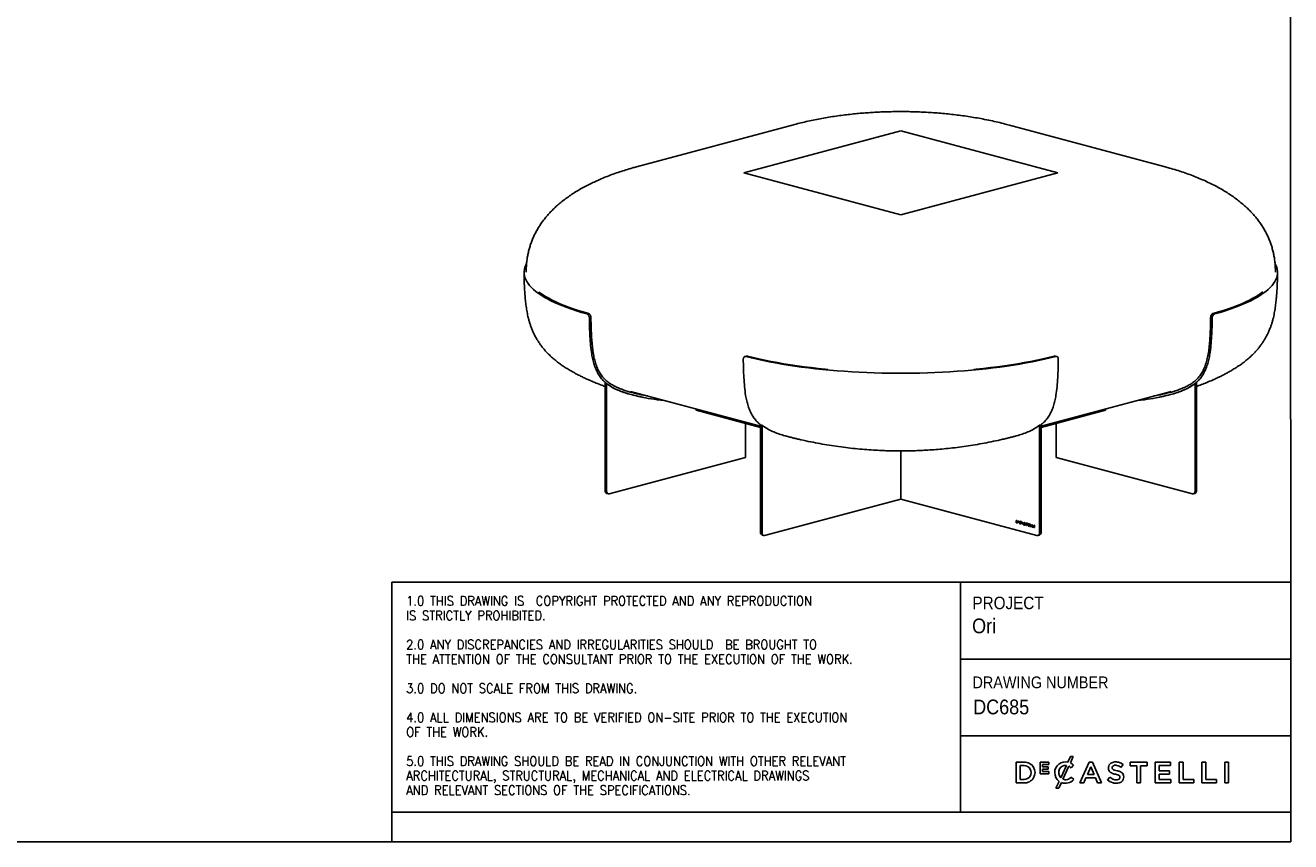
# Model space of a CAD drawing. Header units: millimetres. Extents: x 40 to 3320, y 40 to 2336.
# Tile 2 of 3: x 1603 to 3320, y 40 to 1148. Entities that reach past the tile are written whole.
import ezdxf

# ---------------------------------------------------------------- set-up
doc = ezdxf.new("R2010")
doc.units = ezdxf.units.MM
doc.header["$LTSCALE"] = 8
doc.linetypes.add('SLD-Solido', pattern=[0])
doc.layers.add('NOTE', color=3, linetype='SLD-Solido')
doc.layers.add('SCHIZZI', color=9, linetype='Continuous')
doc.styles.add('SLDTEXTSTYLE0', font='GOTHIC.TTF', dxfattribs={"width": 0.913})
doc.styles.add('SLDTEXTSTYLE1', font='romans__.ttf', dxfattribs={"width": 0.893})

msp = doc.modelspace()

# ---------------------------------------------------------------- linework, layer by layer
for p, q in [((2645.43, 1012.73), (2432.36, 955.64)), ((2645.43, 1012.73), (2432.36, 955.64)), ((2790.91, 1004.44), (2577.84, 947.35)), ((3003.99, 947.35), (2790.91, 1004.44)), ((3149.47, 955.64), (2936.39, 1012.73)), ((3149.47, 955.64), (2936.39, 1012.73)), ((2577.84, 947.35), (2790.91, 890.27)), ((2790.91, 890.27), (3003.99, 947.35)), ((2581.51, 698.89), (2579.38, 698.32)), ((3002.44, 698.32), (3000.32, 698.89)), ((2389.51, 662.14), (2391.63, 661.57)), ((2389.51, 662.14), (2389.51, 516.34)), ((2391.63, 515.77), (2391.63, 661.57)), ((3190.19, 661.57), (3192.31, 662.14)), ((3190.19, 661.57), (3190.19, 515.77)), ((3192.31, 516.34), (3192.31, 662.14)), ((2424.01, 651), (2600.46, 603.72)), ((2424.01, 651), (2600.46, 603.72)), ((2981.36, 603.72), (3157.82, 651)), ((2981.36, 603.72), (3157.82, 651)), ((2513.02, 627.15), (2513.02, 625.56)), ((2513.02, 625.56), (2600.46, 602.14)), ((2981.36, 602.14), (3068.81, 625.56)), ((3068.81, 625.56), (3068.81, 627.15)), ((2579.96, 607.63), (2579.96, 561.41)), ((2600.46, 605.62), (2602.59, 605.05)), ((2600.46, 605.62), (2600.46, 459.82)), ((2602.59, 459.25), (2602.59, 605.05)), ((2979.24, 605.05), (2981.36, 605.62)), ((2979.24, 605.05), (2979.24, 459.25)), ((2981.36, 459.82), (2981.36, 605.62)), ((3001.87, 607.63), (3001.87, 561.41)), ((2790.91, 570.16), (2790.91, 504.89)), ((2395.17, 511.9), (2579.96, 561.41)), ((3186.66, 511.9), (3001.87, 561.41)), ((2391.75, 512.46), (2393.87, 511.89)), ((2606.12, 455.38), (2790.91, 504.89)), ((2975.7, 455.38), (2790.91, 504.89)), ((3187.95, 511.89), (3190.07, 512.46)), ((2948.35, 475.72), (2947.42, 475.97)), ((2947.42, 475.97), (2947.42, 472.69)), ((2947.49, 472.71), (2947.42, 472.69)), ((2947.42, 472.69), (2948.51, 472.4)), ((2947.49, 475.95), (2947.49, 472.71)), ((2947.49, 472.71), (2948.58, 472.42)), ((2947.79, 475.49), (2947.72, 475.48)), ((2947.72, 475.48), (2947.72, 473.03)), ((2948.35, 475.31), (2947.72, 475.48)), ((2947.72, 473.03), (2948.49, 472.82)), ((2948.42, 475.33), (2947.79, 475.49)), ((2948.42, 475.33), (2948.35, 475.31)), ((2948.58, 472.42), (2948.51, 472.4)), ((2948.77, 472.83), (2948.84, 472.85)), ((2949.33, 473.29), (2949.26, 473.27)), ((2951.27, 474.94), (2950.29, 475.2)), ((2950.29, 475.2), (2950.29, 473.36)), ((2950.36, 473.38), (2950.29, 473.36)), ((2950.29, 473.36), (2951.27, 473.1)), ((2950.36, 475.18), (2950.36, 473.38)), ((2950.36, 473.38), (2951.27, 473.14)), ((2950.55, 474.92), (2950.48, 474.9)), ((2950.48, 474.36), (2950.48, 474.9)), ((2950.48, 474.9), (2951.27, 474.69)), ((2951.27, 474.15), (2950.48, 474.36)), ((2950.55, 474.13), (2950.48, 474.11)), ((2950.48, 473.56), (2950.48, 474.11)), ((2950.48, 474.11), (2951.27, 473.9)), ((2951.27, 473.35), (2950.48, 473.56)), ((2950.55, 474.92), (2951.27, 474.73)), ((2950.55, 474.13), (2951.27, 473.94)), ((2951.27, 474.69), (2951.27, 474.94)), ((2951.27, 473.9), (2951.27, 474.15)), ((2951.27, 473.1), (2951.27, 473.35)), ((2952.06, 472.84), (2951.99, 472.82)), ((2952.52, 471.58), (2952.22, 470.74)), ((2952.29, 470.76), (2952.22, 470.74)), ((2952.22, 470.74), (2952.55, 470.65)), ((2952.59, 471.6), (2952.29, 470.76)), ((2952.29, 470.76), (2952.56, 470.68)), ((2952.59, 471.6), (2952.52, 471.58)), ((2952.55, 470.65), (2952.79, 471.33)), ((2952.65, 471.93), (2953.39, 473.99)), ((2952.72, 471.95), (2952.65, 471.93)), ((2952.72, 471.95), (2953.46, 474.01)), ((2952.86, 471.35), (2952.79, 471.33)), ((2952.92, 474.1), (2952.85, 474.08)), ((2952.92, 471.67), (2953.67, 473.75)), ((2953.1, 471.21), (2953.03, 471.2)), ((2953.46, 474.01), (2953.39, 473.99)), ((2953.77, 475.03), (2953.52, 474.34)), ((2953.59, 474.36), (2953.52, 474.34)), ((2953.52, 471.54), (2953.59, 471.56)), ((2953.83, 475.02), (2953.59, 474.36)), ((2953.74, 473.77), (2953.67, 473.75)), ((2954.1, 474.94), (2953.77, 475.03)), ((2953.8, 474.1), (2954.1, 474.94)), ((2953.85, 473.51), (2954.04, 473.77)), ((2954.05, 471.4), (2953.85, 471.77)), ((2956.04, 473.72), (2954.95, 470.68)), ((2955.02, 470.7), (2954.95, 470.68)), ((2954.95, 470.68), (2955.28, 470.59)), ((2956.09, 473.7), (2955.02, 470.7)), ((2955.02, 470.7), (2955.3, 470.63)), ((2955.28, 470.59), (2955.62, 471.55)), ((2955.7, 471.56), (2955.62, 471.55)), ((2955.62, 471.55), (2956.77, 471.24)), ((2955.7, 471.56), (2956.85, 471.26)), ((2956.2, 473.16), (2955.76, 471.92)), ((2955.76, 471.92), (2956.64, 471.69)), ((2956.37, 473.63), (2956.04, 473.72)), ((2956.27, 473.18), (2956.2, 473.16)), ((2956.64, 471.69), (2956.2, 473.16)), ((2956.71, 471.71), (2956.27, 473.18)), ((2957.45, 470.01), (2956.37, 473.63)), ((2956.71, 471.71), (2956.64, 471.69)), ((2956.85, 471.26), (2956.77, 471.24)), ((2956.77, 471.24), (2957.11, 470.1)), ((2956.85, 471.26), (2957.18, 470.12)), ((2957.18, 470.12), (2957.11, 470.1)), ((2957.11, 470.1), (2957.45, 470.01)), ((2957.18, 470.12), (2957.43, 470.05)), ((2958.42, 470.65), (2958.12, 470.73)), ((2958.46, 469.96), (2958.39, 469.94)), ((2958.9, 472.57), (2958.83, 472.55)), ((2959.44, 469.89), (2959.51, 469.91)), ((2959.57, 472.32), (2959.5, 472.3)), ((2959.66, 470.73), (2959.59, 470.71)), ((2959.67, 469.97), (2959.6, 469.96)), ((2959.74, 471.86), (2959.67, 471.84)), ((2959.67, 471.84), (2959.97, 471.76)), ((2959.74, 471.86), (2959.97, 471.8)), ((2959.82, 470.45), (2959.75, 470.43)), ((2962.78, 471.86), (2960.81, 472.39)), ((2960.81, 472.39), (2960.81, 471.98)), ((2960.88, 472), (2960.81, 471.98)), ((2960.81, 471.98), (2961.6, 471.77)), ((2960.88, 472.37), (2960.88, 472)), ((2960.88, 472), (2961.67, 471.79)), ((2961.67, 471.79), (2961.6, 471.77)), ((2961.6, 471.77), (2961.6, 468.89)), ((2961.67, 468.91), (2961.6, 468.89)), ((2961.6, 468.89), (2961.99, 468.79)), ((2961.67, 471.79), (2961.67, 468.91)), ((2961.67, 468.91), (2961.99, 468.83)), ((2962.06, 471.68), (2961.99, 471.66)), ((2961.99, 468.79), (2961.99, 471.66)), ((2961.99, 471.66), (2962.78, 471.45)), ((2962.06, 471.68), (2962.78, 471.49)), ((2962.78, 471.45), (2962.78, 471.86)), ((2965.51, 471.12), (2963.74, 471.59)), ((2963.74, 471.59), (2963.74, 468.32)), ((2963.81, 468.34), (2963.74, 468.32)), ((2963.74, 468.32), (2965.51, 467.85)), ((2963.81, 471.57), (2963.81, 468.34)), ((2963.81, 468.34), (2965.51, 467.88)), ((2964.12, 471.12), (2964.05, 471.1)), ((2964.05, 470.08), (2964.05, 471.1)), ((2964.05, 471.1), (2965.51, 470.7)), ((2965.51, 469.69), (2964.05, 470.08)), ((2964.12, 469.69), (2964.05, 469.67)), ((2964.05, 468.65), (2964.05, 469.67)), ((2964.05, 469.67), (2965.51, 469.28)), ((2965.51, 468.26), (2964.05, 468.65)), ((2964.12, 471.12), (2965.51, 470.74)), ((2964.12, 469.69), (2965.51, 469.31)), ((2965.51, 470.7), (2965.51, 471.12)), ((2965.51, 469.28), (2965.51, 469.69)), ((2965.51, 467.85), (2965.51, 468.26)), ((2966.58, 470.85), (2966.58, 467.56)), ((2966.88, 470.77), (2966.58, 470.85)), ((2966.65, 467.58), (2966.58, 467.56)), ((2966.58, 467.56), (2968.26, 467.11)), ((2966.65, 470.83), (2966.65, 467.58)), ((2966.65, 467.58), (2968.26, 467.15)), ((2966.88, 467.89), (2966.88, 470.77)), ((2968.26, 467.52), (2966.88, 467.89)), ((2968.26, 467.11), (2968.26, 467.52)), ((2969.19, 470.15), (2969.19, 466.86)), ((2969.5, 470.07), (2969.19, 470.15)), ((2969.26, 466.88), (2969.19, 466.86)), ((2969.19, 466.86), (2970.87, 466.41)), ((2969.26, 470.13), (2969.26, 466.88)), ((2969.26, 466.88), (2970.87, 466.45)), ((2969.5, 467.19), (2969.5, 470.07)), ((2970.87, 466.82), (2969.5, 467.19)), ((2970.87, 466.41), (2970.87, 466.82)), ((2971.86, 469.45), (2971.86, 466.14)), ((2972.17, 469.36), (2971.86, 469.45)), ((2971.93, 466.16), (2971.86, 466.14)), ((2971.86, 466.14), (2972.17, 466.06)), ((2971.93, 469.43), (2971.93, 466.16)), ((2971.93, 466.16), (2972.17, 466.1)), ((2972.17, 466.06), (2972.17, 469.36)), ((2602.71, 455.94), (2604.83, 455.37)), ((2977, 455.37), (2979.12, 455.94))]:
    msp.add_line(p, q)
at = {"flags": 128}
for points in [[(2282.96, 824.25), (2281.91, 822.14), (2280.85, 819.38), (2280.14, 816.62), (2279.79, 813.86), (2279.79, 811.09), (2280.14, 808.32), (2280.85, 805.56), (2281.91, 802.81), (2283.31, 800.07), (2285.07, 797.34), (2287.17, 794.63), (2289.62, 791.94), (2292.41, 789.28), (2295.54, 786.64), (2299, 784.03), (2302.79, 781.46), (2306.91, 778.92), (2311.35, 776.42), (2316.11, 773.96), (2321.17, 771.55), (2326.54, 769.18), (2332.21, 766.87), (2338.17, 764.61), (2344.42, 762.41), (2350.94, 760.26), (2357.74, 758.17), (2364.79, 756.15)], [(3217.03, 756.15), (3224.09, 758.17), (3230.88, 760.26), (3237.4, 762.41), (3243.65, 764.61), (3249.61, 766.87), (3255.28, 769.18), (3260.65, 771.55), (3265.72, 773.96), (3270.47, 776.42), (3274.91, 778.92), (3279.03, 781.46), (3282.82, 784.03), (3286.29, 786.64), (3289.41, 789.28), (3292.2, 791.94), (3294.65, 794.63), (3296.75, 797.34), (3298.51, 800.07), (3299.92, 802.81), (3300.98, 805.56), (3301.68, 808.32), (3302.03, 811.09), (3302.03, 813.86), (3301.68, 816.62), (3300.98, 819.38), (3299.92, 822.14), (3298.93, 824.13)], [(2299.63, 785.92), (2300.83, 785.02), (2304.59, 782.4), (2308.68, 779.82), (2313.1, 777.29), (2317.85, 774.79), (2322.93, 772.34), (2328.32, 769.94), (2334.02, 767.59), (2340.02, 765.3), (2346.32, 763.06), (2352.91, 760.88), (2359.78, 758.77), (2366.91, 756.72)], [(3214.91, 756.72), (3222.05, 758.77), (3228.92, 760.88), (3235.5, 763.06), (3241.8, 765.3), (3247.81, 767.59), (3253.51, 769.94), (3258.9, 772.34), (3263.97, 774.79), (3268.73, 777.29), (3273.15, 779.82), (3277.24, 782.4), (3280.99, 785.02), (3282.19, 785.92)], [(2580.7, 698.31), (2588.24, 696.42), (2596.02, 694.6), (2604.04, 692.85), (2612.26, 691.18), (2620.7, 689.58), (2629.34, 688.06), (2638.16, 686.62), (2647.16, 685.27), (2656.34, 683.99), (2665.66, 682.8), (2675.14, 681.7), (2684.75, 680.68), (2694.48, 679.76), (2704.33, 678.92), (2714.27, 678.17), (2724.31, 677.52), (2734.42, 676.95), (2744.6, 676.48), (2754.84, 676.1), (2765.12, 675.82), (2775.42, 675.63), (2785.75, 675.54), (2796.08, 675.54), (2806.4, 675.63), (2816.71, 675.82), (2826.99, 676.1), (2837.22, 676.48), (2847.4, 676.95), (2857.51, 677.52), (2867.55, 678.17), (2877.5, 678.92), (2887.34, 679.76), (2897.08, 680.68), (2906.69, 681.7), (2916.16, 682.8), (2925.49, 683.99), (2934.66, 685.27), (2943.66, 686.62), (2952.49, 688.06), (2961.12, 689.58), (2969.56, 691.18), (2977.79, 692.85), (2985.8, 694.6), (2993.58, 696.42), (3001.13, 698.31)], [(2582.82, 698.88), (2590.46, 696.97), (2598.35, 695.13), (2606.47, 693.36), (2614.82, 691.67), (2623.38, 690.07), (2632.15, 688.54), (2641.11, 687.09), (2650.26, 685.73), (2659.57, 684.46), (2669.05, 683.28), (2678.68, 682.18), (2688.44, 681.17), (2691.8, 680.85)], [(2890.02, 680.85), (2893.39, 681.17), (2903.15, 682.18), (2912.77, 683.28), (2922.25, 684.46), (2931.57, 685.73), (2940.71, 687.09), (2949.67, 688.54), (2958.44, 690.07), (2967, 691.67), (2975.35, 693.36), (2983.48, 695.13), (2991.36, 696.97), (2999.01, 698.88)], [(2391.63, 515.77), (2391.7, 514.85), (2391.9, 514), (2392.23, 513.25), (2392.67, 512.64), (2393.2, 512.19), (2393.82, 511.91), (2394.48, 511.81), (2395.17, 511.9)], [(3186.66, 511.9), (3187.35, 511.81), (3188.01, 511.91), (3188.62, 512.19), (3189.16, 512.64), (3189.6, 513.25), (3189.92, 514), (3190.12, 514.85), (3190.19, 515.77)], [(2958.76, 472.97), (2958.75, 472.97), (2958.62, 472.91)], [(2959.67, 469.97), (2959.55, 469.92), (2959.51, 469.91)], [(2602.59, 459.25), (2602.65, 458.33), (2602.86, 457.48), (2603.18, 456.74), (2603.62, 456.13), (2604.16, 455.67), (2604.77, 455.39), (2605.43, 455.29), (2606.12, 455.38)], [(2975.7, 455.38), (2976.39, 455.29), (2977.06, 455.39), (2977.67, 455.67), (2978.2, 456.13), (2978.64, 456.74), (2978.97, 457.48), (2979.17, 458.33), (2979.24, 459.25)]]:
    msp.add_lwpolyline(points, dxfattribs=at)
for centre, radius, start, end in [((2393.23, 515.9), 3.75, 173.27091, 246.73058), ((3188.82, 515.77), 3.54, 290.74816, 9.25035), ((2947.42, 472.64), 3.21, 70.60362, 73.20719), ((2947.49, 472.48), 2.96, 70.60362, 73.20719), ((2947.56, 472.5), 2.96, 70.60362, 73.20719), ((2948, 474.07), 1.29, 26.98651, 68.28003), ((2947.86, 474.1), 1.7, 26.82316, 68.0675), ((2948.58, 473.54), 0.728, 262.3301, 337.85776), ((2948.64, 473.34), 0.952, 262.3301, 337.85776), ((2948.07, 474.09), 1.29, 26.98651, 68.28003), ((2948.73, 473.29), 0.885, 260.50732, 282.38732), ((2948.61, 473.6), 0.782, 287.00554, 336.34044), ((2947.71, 473.84), 1.65, 339.69412, 29.79284), ((2947.78, 473.86), 1.65, 339.69412, 29.79284), ((2947.46, 473.77), 2.2, 339.13721, 29.84225), ((2953.38, 473.21), 1.45, 117.28806, 195.60161), ((2954.3, 473.07), 2.32, 186.25686, 220.02309), ((2953.45, 473.23), 1.45, 117.28806, 195.60161), ((2954.37, 473.09), 2.32, 186.25686, 220.02309), ((2953.34, 473.11), 1.09, 117.43134, 195.57252), ((2954.03, 473), 1.75, 186.00701, 217.82793), ((2952.96, 473.57), 0.951, 53.7224, 104.3898), ((2953.51, 472.33), 1.23, 234.30912, 246.82097), ((2953.01, 473.41), 0.695, 56.94253, 104.76223), ((2953.58, 472.35), 1.23, 234.30912, 246.82097), ((2953.08, 473.43), 0.695, 56.94253, 104.76223), ((2953.41, 472.42), 0.897, 236.54823, 246.90405), ((2953.41, 471.93), 0.826, 242.39241, 320.59042), ((2953.35, 472.14), 0.615, 241.55725, 323.6522), ((2953.49, 471.99), 0.866, 243.16528, 281.48586), ((2953.42, 472.15), 0.616, 285.63453, 316.96359), ((2952.51, 472.75), 1.54, 29.5913, 40.811), ((2952.59, 472.77), 1.52, 31.34566, 40.83787), ((2952.33, 472.74), 2, 30.85995, 42.63902), ((2959.42, 470.73), 1.3, 179.95046, 217.36626), ((2959.49, 470.75), 1.3, 181.62587, 217.35899), ((2959.27, 472.15), 1.03, 134.42565, 231.79785), ((2959.34, 472.17), 1.03, 134.42565, 231.79785), ((2959.29, 470.55), 1.09, 214.26847, 296.90641), ((2959.14, 470.65), 0.72, 180.18089, 214.55728), ((2959.4, 470.63), 1.16, 215.57111, 278.94535), ((2959.08, 472.11), 0.532, 133.92207, 231.91822), ((2958.93, 472.08), 0.898, 36.52609, 115.3397), ((2959.25, 470.72), 0.846, 214.60497, 294.70654), ((2960.48, 473.55), 2.88, 230.16442, 241.53869), ((2960.55, 473.57), 2.88, 230.16442, 241.53869), ((2958.98, 471.91), 0.643, 36.52609, 115.3397), ((2960.37, 473.64), 2.53, 230.22568, 241.54239), ((2959.02, 471.88), 0.701, 38.88699, 99.9299), ((2957.15, 467.46), 4.06, 53.02084, 61.19572), ((2957.66, 468.58), 3.2, 50.78898, 62.00409), ((2957.22, 467.48), 4.06, 53.02084, 61.19572), ((2958.81, 471.79), 0.855, 3.64335, 36.58904), ((2958.88, 471.81), 0.855, 3.64335, 36.58904), ((2959.27, 470.34), 0.488, 10.37823, 48.83895), ((2959.23, 470.33), 0.525, 314.33791, 10.80723), ((2958.54, 471.71), 1.44, 1.96176, 38.84853), ((2959.34, 470.36), 0.488, 10.37823, 48.83895), ((2959.3, 470.35), 0.525, 314.33791, 10.80723), ((2959.07, 470.3), 0.982, 6.87812, 51.55085), ((2959.14, 470.24), 0.926, 314.33791, 10.80723), ((2604.19, 459.38), 3.75, 173.27091, 246.73058), ((2977.86, 459.25), 3.54, 290.74816, 9.25035)]:
    msp.add_arc(centre, radius, start, end)
for points, knots in [([(2790.91, 1030.57), (2787.25, 1030.56), (2782.06, 1030.53), (2774.35, 1030.37), (2767.68, 1030.17), (2759.72, 1029.83), (2751.34, 1029.37), (2742.56, 1028.76), (2733.5, 1028.01), (2724.24, 1027.09), (2714.84, 1026.01), (2705.36, 1024.76), (2695.83, 1023.35), (2686.29, 1021.75), (2676.78, 1019.98), (2667.31, 1018.04), (2657.96, 1015.91), (2650.67, 1014.14), (2646.55, 1013.01), (2645.44, 1012.71)], [0, 0, 0, 0, 0.0736459, 0.1042055, 0.1548895, 0.2077024, 0.2644895, 0.323864, 0.3852469, 0.4481669, 0.5122757, 0.5773023, 0.6430295, 0.7092768, 0.775889, 0.8427285, 0.9096979, 0.9756593, 1, 1, 1, 1]), ([(2790.91, 1030.57), (2787.25, 1030.56), (2782.06, 1030.53), (2774.35, 1030.37), (2767.68, 1030.17), (2759.72, 1029.83), (2751.34, 1029.37), (2742.56, 1028.76), (2733.5, 1028.01), (2724.24, 1027.09), (2714.84, 1026.01), (2705.36, 1024.76), (2695.83, 1023.35), (2686.29, 1021.75), (2676.78, 1019.98), (2667.31, 1018.04), (2657.96, 1015.91), (2650.67, 1014.14), (2646.55, 1013.01), (2645.44, 1012.71)], [0, 0, 0, 0, 0.0736459, 0.1042055, 0.1548895, 0.2077024, 0.2644895, 0.323864, 0.3852469, 0.4481669, 0.5122757, 0.5773023, 0.6430295, 0.7092768, 0.775889, 0.8427285, 0.9096979, 0.9756593, 1, 1, 1, 1]), ([(2936.38, 1012.7), (2935.17, 1013.04), (2930.69, 1014.26), (2922.76, 1016.18), (2912.49, 1018.48), (2902.29, 1020.52), (2892.22, 1022.33), (2882.42, 1023.9), (2872.53, 1025.3), (2862.57, 1026.54), (2852.58, 1027.61), (2842.61, 1028.51), (2832.75, 1029.23), (2823.27, 1029.78), (2814.82, 1030.15), (2807.43, 1030.37), (2799.69, 1030.54), (2794.21, 1030.56), (2790.91, 1030.57)], [0, 0, 0, 0, 0.0266371, 0.0981988, 0.1707299, 0.245873, 0.313534, 0.381425, 0.4494584, 0.5175362, 0.5855167, 0.6531642, 0.7200198, 0.7849905, 0.8444889, 0.8901115, 0.9336747, 1, 1, 1, 1]), ([(2936.38, 1012.7), (2935.17, 1013.04), (2930.69, 1014.26), (2922.76, 1016.18), (2912.49, 1018.48), (2902.29, 1020.52), (2892.22, 1022.33), (2882.42, 1023.9), (2872.53, 1025.3), (2862.57, 1026.54), (2852.58, 1027.61), (2842.61, 1028.51), (2832.75, 1029.23), (2823.27, 1029.78), (2814.82, 1030.15), (2807.43, 1030.37), (2799.69, 1030.54), (2794.21, 1030.56), (2790.91, 1030.57)], [0, 0, 0, 0, 0.0266371, 0.0981988, 0.1707299, 0.245873, 0.313534, 0.381425, 0.4494584, 0.5175362, 0.5855167, 0.6531642, 0.7200198, 0.7849905, 0.8444889, 0.8901115, 0.9336747, 1, 1, 1, 1]), ([(2432.37, 955.62), (2430.49, 955.12), (2425.63, 953.82), (2417.94, 951.53), (2409.28, 948.77), (2400.8, 945.83), (2392.51, 942.71), (2384.43, 939.42), (2376.59, 935.96), (2368.99, 932.33), (2361.66, 928.54), (2354.63, 924.59), (2347.89, 920.5), (2341.48, 916.26), (2335.4, 911.9), (2329.66, 907.41), (2324.27, 902.8), (2319.23, 898.1), (2314.54, 893.29), (2310.19, 888.4), (2306.19, 883.42), (2302.53, 878.37), (2299.2, 873.24), (2296.19, 868.04), (2293.51, 862.77), (2291.13, 857.43), (2289.05, 852.03), (2287.27, 846.56), (2285.77, 841.02), (2284.56, 835.4), (2283.63, 829.71), (2282.97, 823.94), (2282.57, 818.19), (2282.53, 814.34), (2282.5, 812.47)], [0, 0, 0, 0, 0.0243843, 0.063195, 0.1018887, 0.1404238, 0.1787511, 0.2168134, 0.2545475, 0.2918854, 0.328757, 0.3650929, 0.4008271, 0.4359002, 0.4702615, 0.5038717, 0.5367034, 0.5687424, 0.5999873, 0.6304492, 0.6601508, 0.6891252, 0.7174147, 0.7450694, 0.7721465, 0.7987086, 0.824823, 0.8505611, 0.8759973, 0.9012087, 0.9262745, 0.9512758, 0.9762949, 1, 1, 1, 1]), ([(2432.37, 955.62), (2430.49, 955.12), (2425.63, 953.82), (2417.94, 951.53), (2409.28, 948.77), (2400.8, 945.83), (2392.51, 942.71), (2384.43, 939.42), (2376.59, 935.96), (2368.99, 932.33), (2361.66, 928.54), (2354.63, 924.59), (2347.89, 920.5), (2341.48, 916.26), (2335.4, 911.9), (2329.66, 907.41), (2324.27, 902.8), (2319.23, 898.1), (2314.54, 893.29), (2310.19, 888.4), (2306.19, 883.42), (2302.53, 878.37), (2299.2, 873.24), (2296.19, 868.04), (2293.51, 862.77), (2291.13, 857.43), (2289.05, 852.03), (2287.27, 846.56), (2285.77, 841.02), (2284.56, 835.4), (2283.63, 829.71), (2282.97, 823.94), (2282.57, 818.19), (2282.53, 814.34), (2282.5, 812.47)], [0, 0, 0, 0, 0.0243843, 0.063195, 0.1018887, 0.1404238, 0.1787511, 0.2168134, 0.2545475, 0.2918854, 0.328757, 0.3650929, 0.4008271, 0.4359002, 0.4702615, 0.5038717, 0.5367034, 0.5687424, 0.5999873, 0.6304492, 0.6601508, 0.6891252, 0.7174147, 0.7450694, 0.7721465, 0.7987086, 0.824823, 0.8505611, 0.8759973, 0.9012087, 0.9262745, 0.9512758, 0.9762949, 1, 1, 1, 1]), ([(3299.32, 812.47), (3299.31, 813.71), (3299.28, 816.92), (3299.01, 822.04), (3298.45, 827.81), (3297.61, 833.49), (3296.5, 839.09), (3295.12, 844.6), (3293.46, 850.04), (3291.51, 855.41), (3289.28, 860.7), (3286.75, 865.93), (3283.91, 871.08), (3280.76, 876.17), (3277.29, 881.19), (3273.49, 886.15), (3269.35, 891.03), (3264.86, 895.83), (3260.02, 900.55), (3254.82, 905.19), (3249.25, 909.73), (3243.31, 914.18), (3237, 918.51), (3230.33, 922.73), (3223.3, 926.82), (3215.91, 930.78), (3208.19, 934.59), (3200.13, 938.24), (3191.77, 941.74), (3183.1, 945.07), (3174.16, 948.23), (3164.95, 951.21), (3156.71, 953.68), (3151.48, 955.08), (3149.45, 955.62)], [0, 0, 0, 0, 0.0156339, 0.0405735, 0.0654356, 0.090318, 0.1152794, 0.1403964, 0.1657482, 0.1914121, 0.2174632, 0.2439743, 0.2710151, 0.298652, 0.3269474, 0.3559587, 0.3857379, 0.4163298, 0.4477718, 0.4800921, 0.5133087, 0.5474286, 0.5824464, 0.6183449, 0.6550944, 0.6926542, 0.7309742, 0.7699978, 0.809665, 0.8499168, 0.8906993, 0.9319688, 0.9736957, 1, 1, 1, 1]), ([(3299.32, 812.47), (3299.31, 813.71), (3299.28, 816.92), (3299.01, 822.04), (3298.45, 827.81), (3297.61, 833.49), (3296.5, 839.09), (3295.12, 844.6), (3293.46, 850.04), (3291.51, 855.41), (3289.28, 860.7), (3286.75, 865.93), (3283.91, 871.08), (3280.76, 876.17), (3277.29, 881.19), (3273.49, 886.15), (3269.35, 891.03), (3264.86, 895.83), (3260.02, 900.55), (3254.82, 905.19), (3249.25, 909.73), (3243.31, 914.18), (3237, 918.51), (3230.33, 922.73), (3223.3, 926.82), (3215.91, 930.78), (3208.19, 934.59), (3200.13, 938.24), (3191.77, 941.74), (3183.1, 945.07), (3174.16, 948.23), (3164.95, 951.21), (3156.71, 953.68), (3151.48, 955.08), (3149.45, 955.62)], [0, 0, 0, 0, 0.0156339, 0.0405735, 0.0654356, 0.090318, 0.1152794, 0.1403964, 0.1657482, 0.1914121, 0.2174632, 0.2439743, 0.2710151, 0.298652, 0.3269474, 0.3559587, 0.3857379, 0.4163298, 0.4477718, 0.4800921, 0.5133087, 0.5474286, 0.5824464, 0.6183449, 0.6550944, 0.6926542, 0.7309742, 0.7699978, 0.809665, 0.8499168, 0.8906993, 0.9319688, 0.9736957, 1, 1, 1, 1]), ([(2279.75, 812.47), (2279.76, 810.28), (2279.78, 805.09), (2279.99, 797.03), (2280.4, 788.47), (2280.98, 780.35), (2281.62, 773.73), (2282.24, 768.45), (2282.78, 764.42), (2283.4, 760.42), (2284.13, 756.41), (2284.98, 752.35), (2285.99, 748.24), (2287.17, 744.09), (2288.54, 739.9), (2290.15, 735.62), (2292.12, 731.03), (2294.47, 726.26), (2297.05, 721.67), (2299.81, 717.29), (2302.74, 713.11), (2305.97, 708.98), (2309.41, 705), (2313.03, 701.22), (2317.07, 697.4), (2321.5, 693.58), (2326.34, 689.78), (2331.42, 686.14), (2336.66, 682.68), (2341.99, 679.43), (2347.31, 676.4), (2352.51, 673.63), (2357.52, 671.11), (2362.5, 668.73), (2368.42, 666.04), (2375.43, 663.05), (2382.78, 660.12), (2387.51, 658.4), (2389.51, 657.67)], [0, 0, 0, 0, 0.0272635, 0.0645781, 0.0999637, 0.1335196, 0.1653528, 0.1824181, 0.1992602, 0.2160356, 0.2334266, 0.2515296, 0.2704457, 0.2902787, 0.311134, 0.3329813, 0.3570559, 0.3846163, 0.4122041, 0.4370059, 0.4648545, 0.4932926, 0.5225946, 0.553018, 0.5840805, 0.6181517, 0.6525467, 0.6869102, 0.7207209, 0.7535314, 0.784883, 0.8143265, 0.8414489, 0.8660747, 0.8919042, 0.9322323, 0.9714226, 1, 1, 1, 1]), ([(3192.31, 657.67), (3192.71, 657.81), (3195.57, 658.82), (3200.85, 660.84), (3208.23, 663.81), (3215.05, 666.77), (3220.91, 669.47), (3225.86, 671.88), (3230.53, 674.27), (3235.43, 676.91), (3240.46, 679.8), (3245.55, 682.93), (3250.6, 686.28), (3255.55, 689.83), (3260.31, 693.57), (3264.84, 697.47), (3268.87, 701.3), (3272.43, 705.03), (3275.62, 708.7), (3278.61, 712.48), (3281.4, 716.38), (3284.03, 720.44), (3286.5, 724.69), (3288.81, 729.15), (3290.95, 733.84), (3292.73, 738.35), (3294.21, 742.67), (3295.42, 746.72), (3296.48, 750.81), (3297.38, 754.85), (3298.15, 758.85), (3298.8, 762.79), (3299.36, 766.68), (3299.84, 770.52), (3300.3, 774.77), (3300.85, 780.46), (3301.38, 787.72), (3301.81, 796.25), (3302.04, 804.54), (3302.07, 809.99), (3302.08, 812.47)], [0, 0, 0, 0, 0.00562009, 0.040554, 0.07687339, 0.11442792, 0.14373474, 0.16688895, 0.19251043, 0.22039195, 0.25023453, 0.28167509, 0.31432308, 0.3477852, 0.38168129, 0.41565443, 0.44928166, 0.47741709, 0.50492188, 0.53089995, 0.55630456, 0.58138174, 0.60636712, 0.63146489, 0.65679244, 0.68247498, 0.70242822, 0.7223881, 0.74143014, 0.75966055, 0.77717498, 0.79406877, 0.81043603, 0.82636914, 0.84204354, 0.86334463, 0.8971254, 0.93221454, 0.96910782, 1, 1, 1, 1]), ([(2368.32, 750.39), (2368.31, 750.7), (2368.29, 751.02), (2368.22, 751.5), (2368.19, 751.66), (2368.12, 751.98), (2368.08, 752.14), (2367.95, 752.61), (2367.84, 752.92), (2367.58, 753.51), (2367.43, 753.8), (2367.1, 754.33), (2366.93, 754.58), (2366.54, 755.03), (2366.34, 755.24), (2365.92, 755.59), (2365.7, 755.75), (2365.25, 756), (2365.02, 756.09), (2364.79, 756.15)], [0, 0, 0, 0, 0.125, 0.125, 0.1875, 0.1875, 0.25, 0.25, 0.375, 0.375, 0.5, 0.5, 0.625, 0.625, 0.75, 0.75, 0.875, 0.875, 1, 1, 1, 1]), ([(2366.91, 756.72), (2367.14, 756.66), (2367.37, 756.56), (2367.7, 756.38), (2367.81, 756.31), (2368.03, 756.16), (2368.14, 756.08), (2368.46, 755.81), (2368.66, 755.61), (2369.04, 755.15), (2369.22, 754.9), (2369.55, 754.37), (2369.7, 754.09), (2369.96, 753.49), (2370.07, 753.18), (2370.25, 752.56), (2370.32, 752.24), (2370.41, 751.59), (2370.44, 751.27), (2370.44, 750.95)], [0, 0, 0, 0, 0.125, 0.125, 0.1875, 0.1875, 0.25, 0.25, 0.375, 0.375, 0.5, 0.5, 0.625, 0.625, 0.75, 0.75, 0.875, 0.875, 1, 1, 1, 1]), ([(3211.39, 750.95), (3211.43, 751.5), (3211.52, 752.61), (3212.13, 754.21), (3213.02, 755.54), (3214.01, 756.39), (3214.65, 756.63), (3214.91, 756.72)], [0, 0, 0, 0, 0.2146776, 0.429356, 0.6440159, 0.8586621, 1, 1, 1, 1]), ([(3217.03, 756.15), (3216.64, 755.99), (3215.86, 755.67), (3214.81, 754.55), (3214.01, 753.12), (3213.58, 751.65), (3213.53, 750.74), (3213.51, 750.39)], [0, 0, 0, 0, 0.2146776, 0.4293564, 0.6440095, 0.8586584, 1, 1, 1, 1]), ([(2368.32, 750.39), (2368.37, 746.26), (2368.49, 737.97), (2369.05, 725.61), (2369.95, 713.36), (2371.19, 702.83), (2372.86, 694.15), (2374.76, 687.21), (2377.2, 680.7), (2380.18, 674.72), (2383.83, 669.16), (2388.22, 664.3), (2393.28, 660.16), (2398.69, 656.75), (2404.32, 653.87), (2410.07, 651.39), (2417.03, 648.86), (2425.26, 646.44), (2434.74, 644.15), (2446.39, 641.76), (2458.14, 639.81), (2466.79, 638.98), (2470.04, 638.67)], [0, 0, 0, 0, 0.0563884, 0.1134383, 0.1705776, 0.2273865, 0.2629668, 0.2986589, 0.3345394, 0.3704262, 0.4061821, 0.4460255, 0.4859649, 0.5260866, 0.5662057, 0.6061666, 0.6460386, 0.7086411, 0.7712523, 0.8338773, 0.9375603, 1, 1, 1, 1]), ([(2447.57, 644.69), (2443.6, 645.44), (2435.62, 646.97), (2423.78, 649.9), (2414.05, 652.99), (2406.5, 656.14), (2400.97, 658.87), (2395.67, 662.06), (2390.71, 665.87), (2386.22, 670.48), (2382.37, 676.03), (2379.13, 682.38), (2376.47, 689.51), (2374.46, 697.37), (2373.03, 705.82), (2372.06, 714.61), (2371.37, 723.6), (2370.87, 732.69), (2370.55, 741.81), (2370.48, 747.92), (2370.44, 750.95)], [0, 0, 0, 0, 0.0930462, 0.1874771, 0.2815013, 0.3284569, 0.3754639, 0.4222101, 0.4683634, 0.5139355, 0.5595273, 0.6054955, 0.6515729, 0.7003546, 0.7494446, 0.7992007, 0.849532, 0.899979, 0.9502297, 1, 1, 1, 1]), ([(3213.51, 750.39), (3213.45, 746.26), (3213.33, 737.97), (3212.77, 725.61), (3211.88, 713.36), (3210.64, 702.83), (3208.97, 694.15), (3207.07, 687.21), (3204.62, 680.7), (3201.64, 674.72), (3198, 669.16), (3193.6, 664.3), (3188.54, 660.16), (3183.13, 656.75), (3177.51, 653.87), (3171.76, 651.39), (3164.79, 648.86), (3156.57, 646.44), (3147.09, 644.15), (3135.43, 641.76), (3123.69, 639.81), (3115.04, 638.98), (3111.79, 638.67)], [0, 0, 0, 0, 0.0563884, 0.1134383, 0.1705776, 0.2273865, 0.2629668, 0.2986589, 0.3345394, 0.3704262, 0.4061821, 0.4460255, 0.4859649, 0.5260866, 0.5662057, 0.6061666, 0.6460386, 0.7086411, 0.7712523, 0.8338773, 0.9375603, 1, 1, 1, 1]), ([(3134.26, 644.69), (3138.22, 645.44), (3146.21, 646.97), (3158.05, 649.9), (3167.77, 652.99), (3175.33, 656.14), (3180.85, 658.87), (3186.16, 662.06), (3191.12, 665.87), (3195.6, 670.48), (3199.46, 676.03), (3202.69, 682.38), (3205.35, 689.51), (3207.37, 697.37), (3208.8, 705.82), (3209.76, 714.61), (3210.46, 723.6), (3210.96, 732.69), (3211.27, 741.81), (3211.35, 747.92), (3211.39, 750.95)], [0, 0, 0, 0, 0.0930462, 0.1874771, 0.2815013, 0.3284569, 0.3754639, 0.4222101, 0.4683634, 0.5139355, 0.5595273, 0.6054955, 0.6515729, 0.7003546, 0.7494446, 0.7992007, 0.849532, 0.899979, 0.9502297, 1, 1, 1, 1]), ([(2580.7, 698.31), (2580.29, 698.36), (2579.49, 698.46), (2578.42, 697.92), (2577.62, 696.91), (2577.2, 695.67), (2577.16, 694.79), (2577.15, 694.44)], [0, 0, 0, 0, 0.2146776, 0.4293564, 0.6440095, 0.8586584, 1, 1, 1, 1]), ([(2577.15, 694.44), (2577.21, 690.31), (2577.32, 682.02), (2577.88, 669.67), (2578.78, 657.41), (2580.02, 646.88), (2581.69, 638.2), (2583.59, 631.26), (2586.04, 624.76), (2589.02, 618.77), (2592.67, 613.23), (2596.58, 608.78), (2599.49, 606.51), (2600.69, 605.56)], [0, 0, 0, 0, 0.1188989, 0.2391927, 0.3596751, 0.4794607, 0.5544842, 0.6297435, 0.7054002, 0.78107, 0.8564639, 0.9404765, 1, 1, 1, 1]), ([(2581.53, 698.82), (2581.69, 698.88), (2582.09, 699.04), (2582.55, 698.94), (2582.82, 698.88)], [0, 0, 0, 0, 0.4080965, 1, 1, 1, 1]), ([(3004.68, 694.44), (3004.62, 690.31), (3004.5, 682.02), (3003.94, 669.67), (3003.05, 657.41), (3001.81, 646.88), (3000.13, 638.2), (2998.24, 631.26), (2995.79, 624.76), (2992.81, 618.77), (2989.16, 613.23), (2985.24, 608.78), (2982.34, 606.51), (2981.13, 605.56)], [0, 0, 0, 0, 0.1188989, 0.2391927, 0.3596751, 0.4794607, 0.5544842, 0.6297435, 0.7054002, 0.78107, 0.8564639, 0.9404765, 1, 1, 1, 1]), ([(2999.01, 698.88), (2999.42, 698.97), (2999.89, 699.08), (3000.27, 698.88), (3000.31, 698.86)], [0, 0, 0, 0, 0.900889, 1, 1, 1, 1]), ([(3004.68, 694.44), (3004.64, 694.97), (3004.57, 696.03), (3003.96, 697.31), (3003.07, 698.16), (3002.06, 698.47), (3001.39, 698.36), (3001.13, 698.31)], [0, 0, 0, 0, 0.2146779, 0.4293566, 0.6440172, 0.8586642, 1, 1, 1, 1]), ([(2470.04, 638.67), (2466.79, 638.98), (2458.14, 639.81), (2446.96, 641.67), (2436.44, 643.79), (2428.63, 645.61), (2420.88, 647.68), (2413.24, 650.14), (2405.76, 653.17), (2398.44, 656.74), (2393.9, 659.96), (2391.63, 661.57)], [0, 0, 0, 0, 0.11844441, 0.31512503, 0.41278672, 0.51043063, 0.60805651, 0.70570014, 0.80351643, 0.90177337, 1, 1, 1, 1]), ([(3111.79, 638.67), (3115.04, 638.98), (3123.69, 639.81), (3134.86, 641.67), (3145.39, 643.79), (3153.2, 645.61), (3160.94, 647.68), (3168.58, 650.14), (3176.06, 653.17), (3183.38, 656.74), (3187.92, 659.96), (3190.19, 661.57)], [0, 0, 0, 0, 0.1184444, 0.315125, 0.4127867, 0.5104306, 0.6080565, 0.7057001, 0.8035164, 0.9017734, 1, 1, 1, 1]), ([(2639.28, 589.22), (2636.8, 589.86), (2631.73, 591.18), (2624.2, 593.63), (2616.72, 596.66), (2609.39, 600.23), (2604.86, 603.45), (2602.59, 605.05)], [0, 0, 0, 0, 0.1928286, 0.3939166, 0.5953602, 0.7977113, 1, 1, 1, 1]), ([(2942.53, 589.21), (2945.02, 589.86), (2950.09, 591.18), (2957.63, 593.63), (2965.11, 596.66), (2972.43, 600.23), (2976.97, 603.45), (2979.24, 605.05)], [0, 0, 0, 0, 0.19327626, 0.39425277, 0.59558467, 0.79782353, 1, 1, 1, 1]), ([(2633.94, 590.62), (2634.18, 590.55), (2636.27, 589.98), (2640.08, 589), (2645.18, 587.72), (2650.15, 586.53), (2657.91, 584.73), (2668.32, 582.49), (2681.23, 580.01), (2693.86, 577.85), (2706.59, 575.95), (2719.39, 574.31), (2732.15, 572.94), (2744.62, 571.87), (2756.18, 571.11), (2766.11, 570.64), (2775.03, 570.35), (2783.04, 570.19), (2788.46, 570.17), (2790.91, 570.16)], [0, 0, 0, 0, 0.00486948, 0.04176974, 0.07492443, 0.10471078, 0.13813264, 0.22553721, 0.30569584, 0.38633373, 0.46744253, 0.54885351, 0.63005383, 0.70979439, 0.78523411, 0.84877845, 0.89756482, 0.95369507, 1, 1, 1, 1]), ([(2790.91, 570.16), (2795.59, 570.19), (2802.18, 570.23), (2811.93, 570.51), (2820.34, 570.84), (2830.45, 571.41), (2841.19, 572.2), (2852.55, 573.24), (2864.35, 574.54), (2876.46, 576.12), (2888.75, 577.98), (2901.14, 580.11), (2913.56, 582.51), (2923.94, 584.74), (2931.7, 586.53), (2936.86, 587.78), (2941.62, 588.97), (2945.3, 589.92), (2947.43, 590.5), (2947.88, 590.62)], [0, 0, 0, 0, 0.0883925, 0.1243164, 0.1843406, 0.2472876, 0.3155915, 0.3876824, 0.4627312, 0.5398048, 0.618208, 0.6974377, 0.7771801, 0.8572592, 0.8978801, 0.9275436, 0.9575653, 0.9909457, 1, 1, 1, 1])]:
    msp.add_open_spline(points, degree=3, knots=knots)
at = {"layer": 'SCHIZZI', "color": 7, "true_color": 0xffffff}
for p, q in [((3320, 40), (3319.84, 2336)), ((2100.45, 392.2), (2100.45, 80)), ((2100.45, 392.2), (3319.98, 392.2)), ((2871.79, 392.2), (2871.79, 80)), ((2871.79, 287.55), (3319.98, 287.55)), ((2871.79, 183.83), (3319.99, 183.83)), ((3021.06, 155.39), (3017.67, 147.94)), ((3024.97, 155.39), (3021.06, 155.39)), ((3021.09, 146.87), (3024.97, 155.39)), ((2958.16, 147.9), (2947.62, 147.9)), ((2947.62, 147.9), (2947.62, 119.72)), ((2952.8, 124.47), (2952.8, 143.16)), ((2952.8, 143.16), (2958.16, 143.16)), ((2991.8, 147.71), (2980.01, 147.71)), ((2980.01, 147.71), (2980.01, 132.07)), ((2983.42, 141.48), (2983.42, 144.65)), ((2983.42, 144.65), (2991.8, 144.65)), ((2990.8, 141.48), (2983.42, 141.48)), ((2983.42, 138.42), (2990.8, 138.42)), ((2983.42, 135.14), (2983.42, 138.42)), ((2990.8, 138.42), (2990.8, 141.48)), ((2991.8, 144.65), (2991.8, 147.71)), ((3015.59, 143.5), (3007.93, 126.7)), ((3010.92, 124.68), (3018.98, 142.38)), ((3022.09, 140.07), (3025.42, 143.91)), ((3025.42, 143.91), (3025.32, 144)), ((3046.34, 148.1), (3033.94, 119.72)), ((3044.06, 131.08), (3048.63, 141.75)), ((3051.07, 148.1), (3046.34, 148.1)), ((3048.63, 141.75), (3053.24, 131.08)), ((3051.11, 148.02), (3051.07, 148.1)), ((3063.47, 119.72), (3051.11, 148.02)), ((3089.71, 140.83), (3092.5, 144.77)), ((3125.26, 147.9), (3102.34, 147.9)), ((3102.34, 147.9), (3102.34, 143.08)), ((3102.34, 143.08), (3111.19, 143.08)), ((3111.19, 143.08), (3111.19, 119.72)), ((3116.41, 119.72), (3116.41, 143.08)), ((3116.41, 143.08), (3125.26, 143.08)), ((3125.26, 143.08), (3125.26, 147.9)), ((3157.11, 147.91), (3136.14, 147.91)), ((3136.14, 147.91), (3136.14, 119.72)), ((3141.33, 136.27), (3141.33, 143.24)), ((3141.33, 143.24), (3157.11, 143.24)), ((3157.11, 143.24), (3157.11, 147.91)), ((3174.02, 147.9), (3168.83, 147.9)), ((3168.83, 147.9), (3168.83, 119.72)), ((3174.02, 124.47), (3174.02, 147.9)), ((3204.67, 147.9), (3199.48, 147.9)), ((3199.48, 147.9), (3199.48, 119.72)), ((3204.67, 124.47), (3204.67, 147.9)), ((3230.42, 147.91), (3230.42, 119.72)), ((3235.6, 147.91), (3230.42, 147.91)), ((3235.6, 119.72), (3235.6, 147.91)), ((2958.16, 124.47), (2952.8, 124.47)), ((2980.01, 132.07), (2991.91, 132.07)), ((2991.91, 135.14), (2983.42, 135.14)), ((2991.91, 132.07), (2991.91, 135.14)), ((2999.78, 133.68), (2999.78, 133.73)), ((3005.71, 121.84), (3001.49, 112.58)), ((3025.62, 124.33), (3022.28, 127.71)), ((3025.53, 124.23), (3025.62, 124.33)), ((3039.27, 119.72), (3042.14, 126.46)), ((3042.14, 126.46), (3055.15, 126.46)), ((3053.24, 131.08), (3044.06, 131.08)), ((3055.15, 126.46), (3057.98, 119.72)), ((3074.71, 127.57), (3071.58, 123.85)), ((3155.32, 136.27), (3141.33, 136.27)), ((3141.33, 131.6), (3155.32, 131.6)), ((3141.33, 124.39), (3141.33, 131.6)), ((3157.31, 124.39), (3141.33, 124.39)), ((3155.32, 131.6), (3155.32, 136.27)), ((3157.31, 119.72), (3157.31, 124.39)), ((3188.68, 124.47), (3174.02, 124.47)), ((3188.68, 119.72), (3188.68, 124.47)), ((3219.34, 124.47), (3204.67, 124.47)), ((3219.34, 119.72), (3219.34, 124.47)), ((2947.62, 119.72), (2958.16, 119.72)), ((3001.49, 112.58), (3005.41, 112.58)), ((3005.41, 112.58), (3008.87, 120.17)), ((3033.94, 119.72), (3039.27, 119.72)), ((3057.98, 119.72), (3063.47, 119.72)), ((3111.19, 119.72), (3116.41, 119.72)), ((3136.14, 119.72), (3157.31, 119.72)), ((3168.83, 119.72), (3188.68, 119.72)), ((3199.48, 119.72), (3219.34, 119.72)), ((3230.42, 119.72), (3235.6, 119.72)), ((2100.45, 80), (2100.45, 40)), ((2100.45, 80), (3319.99, 80)), ((40, 40), (3320, 40))]:
    msp.add_line(p, q, dxfattribs=at)
for centre, radius, start, end in [((2958.92, 133.81), 14.11, 266.90157, 93.09843), ((2958.36, 133.81), 9.35, 268.76628, 91.23372), ((3014.23, 133.9), 14.46, 76.24523, 180.89091), ((3016, 133.9), 10.81, 153.58432, 221.73663), ((3014.21, 134.79), 8.82, 81.04863, 153.58432), ((3011.86, 129.58), 14.65, 45.72598, 60.90731), ((3014.81, 133.03), 15.2, 45.71394, 65.58709), ((3081.73, 139.88), 9.09, 162.43966, 192.31941), ((3078.77, 139.07), 6.02, 190.78984, 232.66765), ((3080.49, 140.01), 7.87, 114.63446, 160.64301), ((3082.18, 136.34), 11.92, 89.50788, 114.63446), ((3080.9, 140.45), 3.13, 146.85935, 193.31029), ((3080.4, 140.33), 2.62, 193.31029, 230.56735), ((3081.46, 139.52), 4.14, 98.98092, 140.32353), ((3082.82, 143.63), 6.7, 232.44778, 252.59774), ((3082.27, 134.42), 9.3, 77.54474, 98.98092), ((3082.4, 131.39), 16.86, 72.44471, 90.39732), ((3081.03, 130.01), 13.88, 51.25781, 76.47292), ((3081.71, 130.74), 17.69, 52.42183, 70.96437), ((3014.55, 133.68), 14.77, 180, 233.25786), ((3014.24, 134.37), 15.18, 249.30365, 318.58458), ((3014.4, 133.41), 9.4, 248.28377, 285.8766), ((3013.37, 135.99), 12.17, 287.21436, 317.11848), ((3083.17, 136.58), 17.21, 227.67997, 255.77334), ((3084.06, 137.25), 13.46, 225.98856, 252.68232), ((3081.9, 143.17), 11.18, 232.66765, 251.27083), ((3087.05, 156.21), 25.19, 249.70068, 255.51463), ((3083.42, 135.18), 11.29, 252.68232, 275.6739), ((3077.4, 118.89), 13.36, 73.32325, 75.51463), ((3091.33, 167.02), 31.59, 250.55867, 257.31246), ((3085.48, 147.53), 16.41, 254.99999, 258.29329), ((3077.43, 108.64), 23.31, 70.27129, 78.29329), ((3083.83, 131.21), 11.85, 271.47111, 299.92604), ((3080.07, 115.71), 20.95, 64.63254, 78.09895), ((3084.11, 129.18), 5.26, 274.6813, 307.58878), ((3082.57, 122.54), 8.49, 58.43436, 71.28416), ((3085.6, 127.35), 2.81, 27.46177, 59.71525), ((3085.52, 127.19), 2.82, 309.48388, 346.59381), ((3084.97, 127.33), 3.39, 346.59381, 22.92671), ((3086.2, 127.62), 7.57, 28.77124, 67.85987), ((3086.1, 127.26), 7.3, 299.92604, 337.37946), ((3084.25, 127.85), 9.23, 338.409, 21.69569), ((3083.36, 137.34), 18, 255.77334, 272.44794)]:
    msp.add_arc(centre, radius, start, end, dxfattribs=at)

# ---------------------------------------------------------------- texts
at = {"layer": 'NOTE', "color": 7, "true_color": 0xffffff, "attachment_point": 1}
for s, insert, char_height, style in [('1.0 THIS DRAWING IS  COPYRIGHT PROTECTED AND ANY REPRODUCTION', (2119.74, 373.05), 12.8, 'SLDTEXTSTYLE1'), ('PROJECT', (2888.2, 372.39), 16.933, 'SLDTEXTSTYLE0'), ('IS STRICTLY PROHIBITED.', (2119.74, 353.29), 12.8, 'SLDTEXTSTYLE1'), ('Ori', (2887.67, 342.78), 20, 'SLDTEXTSTYLE0'), ('2.0 ANY DISCREPANCIES AND IRREGULARITIES SHOULD  BE BROUGHT TO ', (2119.74, 313.78), 12.8, 'SLDTEXTSTYLE1'), ('THE ATTENTION OF THE CONSULTANT PRIOR TO THE EXECUTION OF THE WORK.', (2119.74, 294.03), 12.8, 'SLDTEXTSTYLE1'), ('DRAWING NUMBER', (2888.2, 264.16), 16, 'SLDTEXTSTYLE0'), ('3.0 DO NOT SCALE FROM THIS DRAWING.', (2119.74, 254.51), 12.8, 'SLDTEXTSTYLE1'), (' DC685', (2882.36, 232.8), 20, 'SLDTEXTSTYLE0'), ('4.0 ALL DIMENSIONS ARE TO BE VERIFIED ON-SITE PRIOR TO THE EXECUTION ', (2119.74, 215), 12.8, 'SLDTEXTSTYLE1'), ('OF THE WORK.', (2119.74, 195.25), 12.8, 'SLDTEXTSTYLE1'), ('5.0 THIS DRAWING SHOULD BE READ IN CONJUNCTION WITH OTHER RELEVANT ', (2119.74, 155.74), 12.8, 'SLDTEXTSTYLE1'), ('ARCHITECTURAL, STRUCTURAL, MECHANICAL AND ELECTRICAL DRAWINGS ', (2119.74, 135.98), 12.8, 'SLDTEXTSTYLE1'), ('AND RELEVANT SECTIONS OF THE SPECIFICATIONS.', (2119.74, 116.23), 12.8, 'SLDTEXTSTYLE1')]:
    msp.add_mtext(s, dxfattribs=dict(at, insert=insert, char_height=char_height, style=style))

doc.saveas('drawing.dxf')
